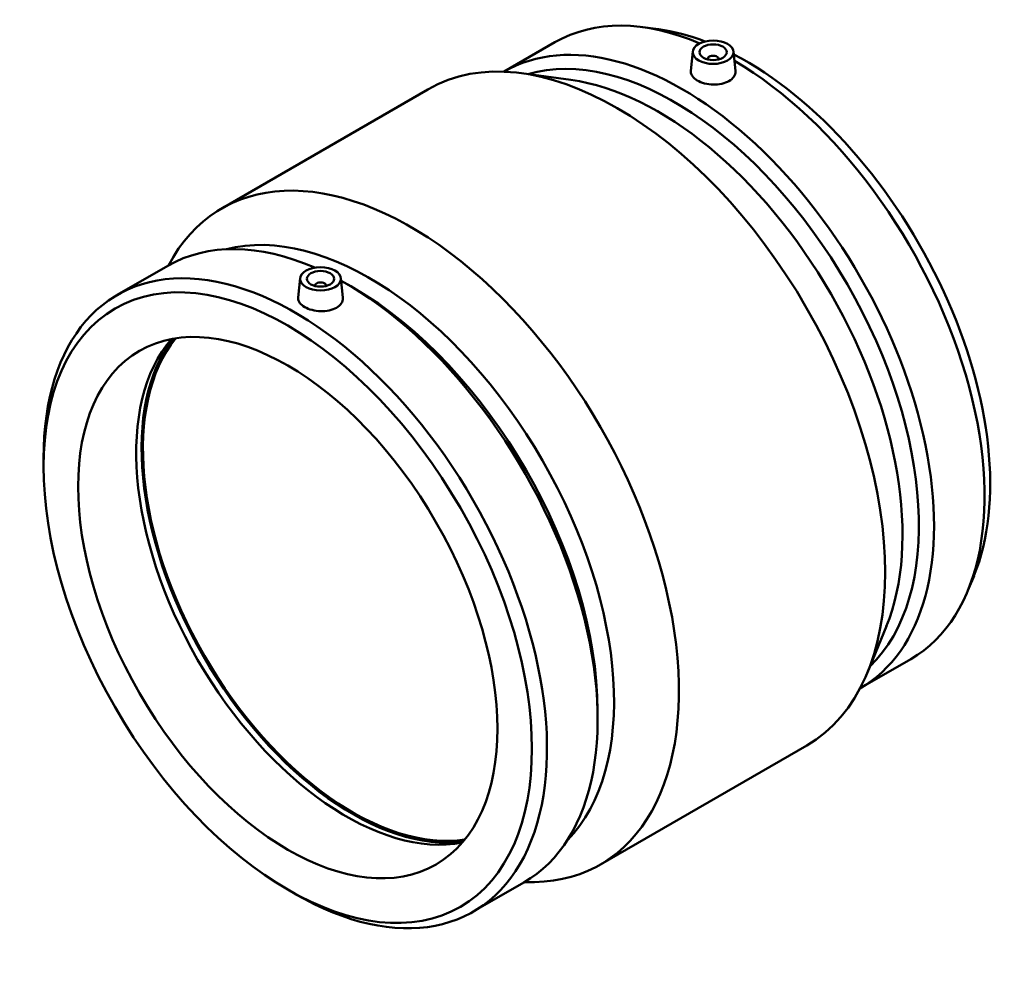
# Model space of a CAD drawing. Header units: inches. Extents: x -30 to 83, y -45 to 87.
# Tile 6 of 6: x 69 to 83, y 73 to 87. Entities that reach past the tile are written whole.
import ezdxf

# ---------------------------------------------------------------- set-up
doc = ezdxf.new("R2010")
doc.units = ezdxf.units.IN
doc.header["$MEASUREMENT"] = 0
doc.layers.add('Visible (ANSI)', color=7, linetype='Continuous', lineweight=50)

msp = doc.modelspace()

# ---------------------------------------------------------------- linework, layer by layer
at = {"layer": 'Visible (ANSI)'}
for p, q in [((77.966, 86.967), (77.736, 86.998)), ((75.726, 86.355), (76.46, 86.779)), ((78.464, 86.645), (78.434, 86.364)), ((79.054, 86.645), (79.084, 86.365)), ((78.68, 86.531), (78.68, 86.538)), ((78.838, 86.531), (78.838, 86.538)), ((76.693, 86.233), (75.974, 86.329)), ((71.623, 84.367), (74.617, 86.095)), ((70.106, 83.11), (70.841, 83.534)), ((72.764, 83.354), (72.734, 83.073)), ((73.353, 83.354), (73.383, 83.074)), ((72.98, 83.247), (72.98, 83.24)), ((73.137, 83.247), (73.137, 83.24)), ((73.535, 83.215), (73.426, 83.278)), ((69.036, 80.617), (69.036, 80.744)), ((82.547, 79.033), (82.458, 78.819)), ((81.274, 78.299), (80.998, 77.628)), ((80.896, 77.4), (81.63, 77.824)), ((77.081, 77.073), (77.081, 76.946)), ((77.123, 74.84), (80.117, 76.569)), ((75.276, 74.156), (76.011, 74.579)), ((72.582, 74.475), (72.691, 74.412))]:
    msp.add_line(p, q, dxfattribs=at)
for centre, major_axis, start_param, end_param in [((79.045, 82.301), (-2.585, 4.477), 5.629588, 6.283185), ((77.367, 81.332), (-2.75, 4.763), 3.141593, 6.283185), ((79.236, 82.411), (2.507, -4.343), 2.524661, 2.722411), ((78.311, 81.877), (-2.585, 4.477), 3.139374, 6.285404), ((78.201, 81.814), (-2.507, 4.343), 3.281679, 6.143099), ((78.759, 86.538), (-0.0787, 0), 2.963882, 6.460896), ((79.236, 82.411), (2.507, -4.343), 0.419181, 2.406279), ((79.045, 82.301), (2.585, -4.477), 0, 2.349872), ((77.963, 81.676), (2.507, -4.343), 0.419181, 2.722411), ((74.373, 79.604), (-2.75, 4.763), 2.793411, 6.631367), ((73.774, 79.258), (-2.507, 4.343), 3.299093, 6.125685), ((72.691, 78.633), (-2.585, 4.477), 2.356194, 7.068583), ((73.426, 79.057), (-2.585, 4.477), 5.621914, 6.283185), ((73.058, 83.247), (-0.0787, 0), 2.963882, 6.460896), ((73.426, 79.057), (2.585, -4.477), 0, 2.374895), ((73.535, 79.12), (2.507, -4.343), 0.785398, 2.356194), ((73.426, 79.057), (2.153, -3.728), 3.338884, 6.085894), ((73.524, 79.113), (2.167, -3.754), 3.376684, 6.048094), ((73.524, 79.113), (2.153, -3.728), 3.362191, 6.062587)]:
    msp.add_ellipse(centre, major_axis=major_axis, ratio=0.57735, start_param=start_param, end_param=end_param, dxfattribs=at)
for centre, major_axis in [((78.759, 86.635), (0.295, 0)), ((78.759, 86.635), (0.197, 0)), ((72.582, 78.57), (-2.507, 4.343)), ((73.058, 83.344), (0.295, 0)), ((73.058, 83.344), (-0.197, 0)), ((72.582, 78.57), (-2.153, 3.728))]:
    msp.add_ellipse(centre, major_axis=major_axis, ratio=0.57735, dxfattribs=at)
for points, knots in [([(78.989, 86.216), (78.96, 86.199), (78.924, 86.185), (78.843, 86.168), (78.8, 86.164), (78.718, 86.166), (78.675, 86.172), (78.594, 86.193), (78.558, 86.208), (78.5, 86.241), (78.475, 86.262), (78.442, 86.307), (78.433, 86.331), (78.433, 86.357), (78.434, 86.36), (78.434, 86.364)], [0, 0, 0, 0, 0.311593, 0.311593, 0.623187, 0.623187, 0.934583, 0.934583, 1.24598, 1.24598, 1.557376, 1.557376, 1.868772, 1.868772, 1.919019, 1.919019, 1.919019, 1.919019]), ([(79.084, 86.365), (79.084, 86.361), (79.084, 86.357), (79.084, 86.328), (79.076, 86.302), (79.043, 86.254), (79.018, 86.232), (78.989, 86.216)], [4.3096146, 4.3096146, 4.3096146, 4.3096146, 4.3607316, 4.3607316, 4.672325, 4.672325, 4.9839183, 4.9839183, 4.9839183, 4.9839183]), ([(73.383, 83.074), (73.384, 83.07), (73.384, 83.066), (73.384, 83.037), (73.376, 83.011), (73.343, 82.963), (73.318, 82.941), (73.26, 82.908), (73.223, 82.894), (73.143, 82.876), (73.1, 82.873), (73.018, 82.875), (72.974, 82.881), (72.894, 82.902), (72.858, 82.917), (72.8, 82.95), (72.775, 82.971), (72.741, 83.015), (72.733, 83.04), (72.733, 83.066), (72.733, 83.069), (72.734, 83.073)], [1.817655, 1.817655, 1.817655, 1.817655, 1.868772, 1.868772, 2.180366, 2.180366, 2.491959, 2.491959, 2.803553, 2.803553, 3.115146, 3.115146, 3.426542, 3.426542, 3.737939, 3.737939, 4.049335, 4.049335, 4.360732, 4.360732, 4.410978, 4.410978, 4.410978, 4.410978])]:
    msp.add_open_spline(points, degree=3, knots=knots, dxfattribs=at)

doc.saveas('drawing.dxf')
